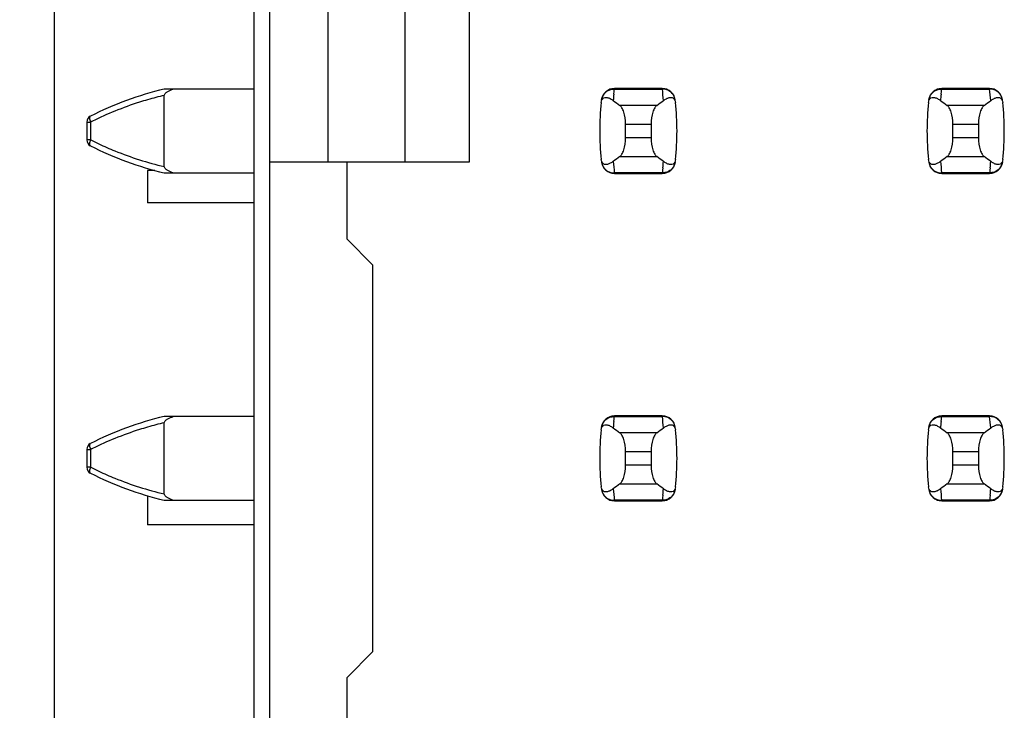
# Model space of a CAD drawing. Header units: inches. Extents: x 0 to 34, y 0 to 22.
# Tile 17 of 47: x 8.534 to 9.136, y 11.334 to 11.756. Entities that reach past the tile are written whole.
import ezdxf

# ---------------------------------------------------------------- set-up
doc = ezdxf.new("R2010")
doc.units = ezdxf.units.IN
doc.header["$LTSCALE"] = 1.87
doc.header["$MEASUREMENT"] = 0
doc.layers.get('0').update_dxf_attribs({"linetype": 'CONTINUOUS'})
doc.layers.add('DIMENSIONS', color=7, linetype='CONTINUOUS')
doc.styles.get("Standard").update_dxf_attribs({"font": 'txt', "width": 0.8})
doc.dimstyles.new('DIMSTYLE_1', dxfattribs={"dimtxt": 0.125, "dimasz": 0.18, "dimexe": 0.125, "dimexo": 0.0625, "dimgap": 0.09, "dimtad": 0, "dimtih": 1, "dimtoh": 1, "dimdec": 3, "dimlfac": 0.5, "dimzin": 4, "dimdsep": 46, "dimtxsty": 'STANDARD', "dimblk": '_FILLED', "dimblk1": '_FILLED', "dimblk2": '_FILLED', "dimcen": 0.09, "dimadec": 0, "dimazin": 0, "dimtp": 0.001, "dimtm": 0.001, "dimtfac": 1, "dimtdec": 3, "dimtofl": 0, "dimtmove": 0, "dimatfit": 3, "dimldrblk": '_FILLED', "dimfxl": 1, "dimtolj": 1, "dimtzin": 4, "dimarcsym": 0})

# ---------------------------------------------------------------- blocks, each defined once
blk = doc.blocks.new('*D18')
at = {"layer": 'DIMENSIONS', "color": 2, "linetype": 'CONTINUOUS'}
blk.add_line((8.58467, 14.26389), (7.80567, 14.26389), dxfattribs=at)
at = {"layer": 'DIMENSIONS', "color": 2, "linetype": 'CONTINUOUS', "insert": (7.74317, 14.32639), "char_height": 0.125, "width": 1.425, "attachment_point": 3, "line_spacing_factor": 0.9}
blk.add_mtext('4.148{\\Ftxt.shx;\\W1.000000;\\H0.125000; }[105.36]', dxfattribs=at)
blk = doc.blocks.new('_FILLED')
at = {"color": 0, "linetype": 'BYBLOCK'}
blk.add_solid([(0, 0), (-1, 0.1736), (-1, -0.1736)], dxfattribs=at)

msp = doc.modelspace()

# ---------------------------------------------------------------- linework, layer by layer
at = {"color": 7, "linetype": 'CONTINUOUS'}
for p, q in [((8.67717, 14.26389), (8.67717, 7.30989)), ((8.687, 7.34301), (8.687, 14.23277)), ((8.72243, 12.50679), (8.72243, 11.66899)), ((8.76968, 11.66899), (8.76968, 12.50679)), ((8.80905, 11.66899), (8.80905, 12.50679)), ((8.55517, 11.79789), (8.55517, 11.17789)), ((8.67717, 11.71348), (8.62243, 11.71348)), ((8.62243, 11.66616), (8.62243, 11.70962)), ((8.89719, 11.71037), (8.89735, 11.71192)), ((8.89735, 11.71192), (8.89744, 11.7127)), ((8.89744, 11.7127), (8.89753, 11.71347)), ((8.89755, 11.71387), (8.89753, 11.71347)), ((8.89753, 11.71347), (8.92686, 11.71347)), ((8.92684, 11.71387), (8.89755, 11.71387)), ((8.92686, 11.71347), (8.92684, 11.71387)), ((9.09719, 11.71037), (9.09735, 11.71192)), ((9.09735, 11.71192), (9.09744, 11.7127)), ((9.09744, 11.7127), (9.09753, 11.71347)), ((9.09755, 11.71387), (9.09753, 11.71347)), ((9.09753, 11.71347), (9.12686, 11.71347)), ((9.12684, 11.71387), (9.09755, 11.71387)), ((9.12686, 11.71347), (9.12684, 11.71387)), ((8.92355, 11.70356), (8.90084, 11.70356)), ((8.93439, 11.70701), (8.93473, 11.70604)), ((8.93473, 11.70604), (8.93484, 11.70537)), ((9.12355, 11.70356), (9.10084, 11.70356)), ((9.13439, 11.70701), (9.13473, 11.70604)), ((9.13473, 11.70604), (9.13484, 11.70537)), ((8.57519, 11.69337), (8.57519, 11.68241)), ((8.57519, 11.69337), (8.57759, 11.69337)), ((8.57759, 11.68241), (8.57759, 11.69337)), ((8.90432, 11.68363), (8.90432, 11.69215)), ((8.90432, 11.69215), (8.92007, 11.69215)), ((8.92007, 11.69215), (8.92007, 11.68363)), ((9.10432, 11.68363), (9.10432, 11.69215)), ((9.10432, 11.69215), (9.12007, 11.69215)), ((9.12007, 11.69215), (9.12007, 11.68363)), ((8.57759, 11.68241), (8.57519, 11.68241)), ((8.92007, 11.68363), (8.90432, 11.68363)), ((9.12007, 11.68363), (9.10432, 11.68363)), ((8.90084, 11.67222), (8.92355, 11.67222)), ((9.10084, 11.67222), (9.12355, 11.67222)), ((8.687, 11.66899), (8.80905, 11.66899)), ((8.73424, 11.62175), (8.73424, 11.66899)), ((8.88966, 11.66974), (8.88955, 11.67041)), ((8.89, 11.66877), (8.88966, 11.66974)), ((9.08966, 11.66974), (9.08955, 11.67041)), ((9.09, 11.66877), (9.08966, 11.66974)), ((8.61219, 11.66377), (8.6122, 11.64409)), ((8.61667, 11.66377), (8.61219, 11.66377)), ((8.62243, 11.6623), (8.67717, 11.6623)), ((8.92686, 11.66231), (8.89753, 11.66231)), ((8.89753, 11.66231), (8.89755, 11.66191)), ((8.89755, 11.66191), (8.92684, 11.66191)), ((8.92684, 11.66191), (8.92686, 11.66231)), ((8.92695, 11.66308), (8.92686, 11.66231)), ((8.92704, 11.66386), (8.92695, 11.66308)), ((8.9272, 11.66541), (8.92704, 11.66386)), ((9.12686, 11.66231), (9.09753, 11.66231)), ((9.09753, 11.66231), (9.09755, 11.66191)), ((9.09755, 11.66191), (9.12684, 11.66191)), ((9.12684, 11.66191), (9.12686, 11.66231)), ((9.12695, 11.66308), (9.12686, 11.66231)), ((9.12704, 11.66386), (9.12695, 11.66308)), ((9.1272, 11.66541), (9.12704, 11.66386)), ((8.67717, 11.64409), (8.61219, 11.64409)), ((8.74999, 11.606), (8.73424, 11.62175)), ((8.74999, 11.36978), (8.74999, 11.606)), ((8.67717, 11.51348), (8.62243, 11.51348)), ((8.62243, 11.46616), (8.62243, 11.50962)), ((8.89719, 11.51037), (8.89735, 11.51192)), ((8.89735, 11.51192), (8.89744, 11.5127)), ((8.89744, 11.5127), (8.89753, 11.51347)), ((8.89755, 11.51387), (8.89753, 11.51347)), ((8.89753, 11.51347), (8.92686, 11.51347)), ((8.92684, 11.51387), (8.89755, 11.51387)), ((8.92686, 11.51347), (8.92684, 11.51387)), ((9.09719, 11.51037), (9.09735, 11.51192)), ((9.09735, 11.51192), (9.09744, 11.5127)), ((9.09744, 11.5127), (9.09753, 11.51347)), ((9.09755, 11.51387), (9.09753, 11.51347)), ((9.09753, 11.51347), (9.12686, 11.51347)), ((9.12684, 11.51387), (9.09755, 11.51387)), ((9.12686, 11.51347), (9.12684, 11.51387)), ((8.92355, 11.50356), (8.90084, 11.50356)), ((8.93439, 11.50701), (8.93473, 11.50604)), ((8.93473, 11.50604), (8.93484, 11.50537)), ((9.12355, 11.50356), (9.10084, 11.50356)), ((9.13439, 11.50701), (9.13473, 11.50604)), ((9.13473, 11.50604), (9.13484, 11.50537)), ((8.57519, 11.49337), (8.57519, 11.48241)), ((8.57519, 11.49337), (8.57759, 11.49337)), ((8.57759, 11.48241), (8.57759, 11.49337)), ((8.90432, 11.48363), (8.90432, 11.49215)), ((8.90432, 11.49215), (8.92007, 11.49215)), ((8.92007, 11.49215), (8.92007, 11.48363)), ((9.10432, 11.48363), (9.10432, 11.49215)), ((9.10432, 11.49215), (9.12007, 11.49215)), ((9.12007, 11.49215), (9.12007, 11.48363)), ((8.57759, 11.48241), (8.57519, 11.48241)), ((8.92007, 11.48363), (8.90432, 11.48363)), ((9.12007, 11.48363), (9.10432, 11.48363)), ((8.88966, 11.46974), (8.88955, 11.47041)), ((8.89, 11.46877), (8.88966, 11.46974)), ((8.90084, 11.47222), (8.92355, 11.47222)), ((9.08966, 11.46974), (9.08955, 11.47041)), ((9.09, 11.46877), (9.08966, 11.46974)), ((9.10084, 11.47222), (9.12355, 11.47222)), ((8.61219, 11.46503), (8.6122, 11.44724)), ((8.62243, 11.4623), (8.67717, 11.4623)), ((8.92686, 11.46231), (8.89753, 11.46231)), ((8.89753, 11.46231), (8.89755, 11.46191)), ((8.89755, 11.46191), (8.92684, 11.46191)), ((8.92684, 11.46191), (8.92686, 11.46231)), ((8.92695, 11.46308), (8.92686, 11.46231)), ((8.92704, 11.46386), (8.92695, 11.46308)), ((8.9272, 11.46541), (8.92704, 11.46386)), ((9.12686, 11.46231), (9.09753, 11.46231)), ((9.09753, 11.46231), (9.09755, 11.46191)), ((9.09755, 11.46191), (9.12684, 11.46191)), ((9.12684, 11.46191), (9.12686, 11.46231)), ((9.12695, 11.46308), (9.12686, 11.46231)), ((9.12704, 11.46386), (9.12695, 11.46308)), ((9.1272, 11.46541), (9.12704, 11.46386)), ((8.67717, 11.44724), (8.61219, 11.44724)), ((8.73424, 11.35403), (8.74999, 11.36978)), ((8.73424, 11.30679), (8.73424, 11.35403))]:
    msp.add_line(p, q, dxfattribs=at)
for centre, radius, start, end in [((8.66973, 11.5155), 0.20355, 103.43634, 116.99448), ((8.66921, 11.51044), 0.20459, 104.67127, 107.60223), ((8.66973, 11.50847), 0.20664, 103.23229, 104.67256), ((8.89755, 11.706), 0.00787, 90, 173.04714), ((9.04606, 11.69549), 0.14961, 174.29541, 175.79451), ((8.92684, 11.706), 0.00787, 6.95286, 90), ((8.77832, 11.69549), 0.14963, 4.20561, 6.90091), ((9.09755, 11.706), 0.00787, 90, 173.04714), ((9.24606, 11.69549), 0.14961, 174.29541, 175.79451), ((9.12684, 11.706), 0.00787, 6.95286, 90), ((8.97832, 11.69549), 0.14963, 4.20561, 6.90091), ((8.66888, 11.51152), 0.20347, 107.60633, 112.08509), ((9.04605, 11.68789), 0.15748, 173.62876, 186.37124), ((8.88777, 11.69458), 0.01496, 52.62555, 54.6964), ((8.77834, 11.68789), 0.15748, 353.62876, 6.37124), ((9.24605, 11.68789), 0.15748, 173.62876, 186.37124), ((9.08777, 11.69458), 0.01496, 52.62555, 54.6964), ((8.97834, 11.68789), 0.15748, 353.62876, 6.37124), ((8.57912, 11.69337), 0.00394, 116.99448, 180), ((8.66974, 11.50949), 0.20567, 112.09317, 116.2555), ((8.67086, 11.50716), 0.20826, 116.24931, 116.60672), ((8.57912, 11.68241), 0.00394, 180, 243.00552), ((8.66973, 11.86028), 0.20355, 243.00552, 256.56366), ((8.67051, 11.86791), 0.20746, 243.39214, 244.89804), ((8.66948, 11.8657), 0.20503, 244.8964, 247.91103), ((8.66888, 11.86426), 0.20347, 247.91491, 252.39367), ((8.66941, 11.86603), 0.20532, 252.40267, 256.77285), ((8.89755, 11.66978), 0.00787, 186.95286, 270), ((9.04607, 11.68029), 0.14963, 184.20561, 186.90091), ((8.92684, 11.66978), 0.00787, 270, 353.04714), ((8.77833, 11.68028), 0.14961, 354.29541, 355.79451), ((8.93663, 11.68121), 0.01497, 232.62594, 234.6885), ((9.09755, 11.66978), 0.00787, 186.95286, 270), ((9.24607, 11.68029), 0.14963, 184.20561, 186.90091), ((9.12684, 11.66978), 0.00787, 270, 353.04714), ((8.97833, 11.68028), 0.14961, 354.29541, 355.79451), ((9.13663, 11.68121), 0.01497, 232.62594, 234.6885), ((8.66973, 11.3155), 0.20355, 103.43634, 116.99448), ((8.66973, 11.30847), 0.20664, 103.23229, 104.67256), ((8.89755, 11.506), 0.00787, 90, 173.04714), ((9.04606, 11.49549), 0.14961, 174.29541, 175.79451), ((8.92684, 11.506), 0.00787, 6.95286, 90), ((8.77832, 11.49549), 0.14963, 4.20561, 6.90091), ((9.09755, 11.506), 0.00787, 90, 173.04714), ((9.24606, 11.49549), 0.14961, 174.29541, 175.79451), ((9.12684, 11.506), 0.00787, 6.95286, 90), ((8.97832, 11.49549), 0.14963, 4.20561, 6.90091), ((8.66888, 11.31152), 0.20347, 107.60633, 112.08509), ((8.66921, 11.31044), 0.20459, 104.67127, 107.60223), ((9.04605, 11.48789), 0.15748, 173.62876, 186.37124), ((8.88777, 11.49458), 0.01496, 52.62555, 54.6964), ((8.77834, 11.48789), 0.15748, 353.62876, 6.37124), ((9.24605, 11.48789), 0.15748, 173.62876, 186.37124), ((9.08777, 11.49458), 0.01496, 52.62555, 54.6964), ((8.97834, 11.48789), 0.15748, 353.62876, 6.37124), ((8.66974, 11.30949), 0.20567, 112.09317, 116.2555), ((8.57912, 11.49337), 0.00394, 116.99448, 180), ((8.67086, 11.30716), 0.20826, 116.24931, 116.60672), ((8.57912, 11.48241), 0.00394, 180, 243.00552), ((8.67051, 11.66791), 0.20746, 243.39214, 244.89804), ((8.66948, 11.6657), 0.20503, 244.8964, 247.91103), ((8.66973, 11.66028), 0.20355, 243.00552, 256.56366), ((8.66888, 11.66426), 0.20347, 247.91491, 252.39367), ((8.66941, 11.66603), 0.20532, 252.40267, 256.77285), ((8.89755, 11.46978), 0.00787, 186.95286, 270), ((9.04607, 11.48029), 0.14963, 184.20561, 186.90091), ((8.92684, 11.46978), 0.00787, 270, 353.04714), ((8.77833, 11.48028), 0.14961, 354.29541, 355.79451), ((8.93663, 11.48121), 0.01497, 232.62594, 234.6885), ((9.09755, 11.46978), 0.00787, 186.95286, 270), ((9.24607, 11.48029), 0.14963, 184.20561, 186.90091), ((9.12684, 11.46978), 0.00787, 270, 353.04714), ((8.97833, 11.48028), 0.14961, 354.29541, 355.79451), ((9.13663, 11.48121), 0.01497, 232.62594, 234.6885)]:
    msp.add_arc(centre, radius, start, end, dxfattribs=at)
for centre, start_param, end_param in [((9.26833, 11.7414), -2.804032, -2.774684), ((8.55606, 11.7414), -0.366909, -0.33756), ((9.46833, 11.7414), -2.804032, -2.774684), ((8.75606, 11.7414), -0.366909, -0.33756), ((9.26833, 11.63438), 2.774684, 2.804032), ((8.55606, 11.63438), 0.33756, 0.366909), ((9.46833, 11.63438), 2.774684, 2.804032), ((8.75606, 11.63438), 0.33756, 0.366909), ((9.26833, 11.5414), -2.804032, -2.774684), ((8.55606, 11.5414), -0.366909, -0.33756), ((9.46833, 11.5414), -2.804032, -2.774684), ((8.75606, 11.5414), -0.366909, -0.33756), ((9.26833, 11.43438), 2.774684, 2.804032), ((8.55606, 11.43438), 0.33756, 0.366909), ((9.46833, 11.43438), 2.774684, 2.804032), ((8.75606, 11.43438), 0.33756, 0.366909)]:
    msp.add_ellipse(centre, major_axis=(0.3937, 0), ratio=0.267949, start_param=start_param, end_param=end_param, dxfattribs=at)
for points, knots in [([(8.62243, 11.70962), (8.62261, 11.71016), (8.62326, 11.71116), (8.62525, 11.71231), (8.62678, 11.71306), (8.62783, 11.71348)], [0, 0, 0, 0, 0.249418, 0.500086, 1, 1, 1, 1]), ([(8.88955, 11.70537), (8.88966, 11.70638), (8.89036, 11.70824), (8.89279, 11.70854), (8.89465, 11.70791), (8.89582, 11.70721), (8.89641, 11.70679)], [0, 0, 0, 0, 0.344091, 0.54278, 0.755602, 1, 1, 1, 1]), ([(8.88971, 11.70681), (8.88986, 11.70799), (8.89079, 11.71037), (8.89273, 11.71205), (8.89385, 11.7126)], [0, 0, 0, 0, 0.485962, 1, 1, 1, 1]), ([(8.89385, 11.7126), (8.89415, 11.71275), (8.89531, 11.71324), (8.89659, 11.71348), (8.89753, 11.71347)], [0, 0, 0, 0, 0.258954, 1, 1, 1, 1]), ([(8.9306, 11.71257), (8.9303, 11.71272), (8.92912, 11.71323), (8.92781, 11.71348), (8.92686, 11.71347)], [0, 0, 0, 0, 0.258938, 1, 1, 1, 1]), ([(8.92754, 11.70647), (8.92811, 11.7069), (8.92925, 11.70766), (8.93103, 11.70838), (8.93298, 11.70855), (8.93409, 11.70762), (8.93439, 11.70701)], [0, 0, 0, 0, 0.277188, 0.519496, 0.737282, 1, 1, 1, 1]), ([(8.93468, 11.70681), (8.93453, 11.70798), (8.93362, 11.71033), (8.93171, 11.71201), (8.9306, 11.71257)], [0, 0, 0, 0, 0.485899, 1, 1, 1, 1]), ([(9.08955, 11.70537), (9.08966, 11.70638), (9.09036, 11.70824), (9.09279, 11.70854), (9.09465, 11.70791), (9.09582, 11.70721), (9.09641, 11.70679)], [0, 0, 0, 0, 0.344091, 0.54278, 0.755602, 1, 1, 1, 1]), ([(9.08971, 11.70681), (9.08986, 11.70799), (9.09079, 11.71037), (9.09273, 11.71205), (9.09385, 11.7126)], [0, 0, 0, 0, 0.485962, 1, 1, 1, 1]), ([(9.09385, 11.7126), (9.09415, 11.71275), (9.09531, 11.71324), (9.09659, 11.71348), (9.09753, 11.71347)], [0, 0, 0, 0, 0.258954, 1, 1, 1, 1]), ([(9.1306, 11.71257), (9.1303, 11.71272), (9.12912, 11.71323), (9.12781, 11.71348), (9.12686, 11.71347)], [0, 0, 0, 0, 0.258938, 1, 1, 1, 1]), ([(9.12754, 11.70647), (9.12811, 11.7069), (9.12925, 11.70766), (9.13103, 11.70838), (9.13298, 11.70855), (9.13409, 11.70762), (9.13439, 11.70701)], [0, 0, 0, 0, 0.277188, 0.519496, 0.737282, 1, 1, 1, 1]), ([(9.13468, 11.70681), (9.13453, 11.70798), (9.13362, 11.71033), (9.13171, 11.71201), (9.1306, 11.71257)], [0, 0, 0, 0, 0.485899, 1, 1, 1, 1]), ([(8.90432, 11.69215), (8.90432, 11.69461), (8.90393, 11.69807), (8.9024, 11.70185), (8.90139, 11.70317), (8.90084, 11.70356)], [0, 0, 0, 0, 0.604658, 0.834309, 1, 1, 1, 1]), ([(8.92355, 11.70356), (8.923, 11.70317), (8.92199, 11.70185), (8.92046, 11.69807), (8.92007, 11.69461), (8.92007, 11.69215)], [0, 0, 0, 0, 0.165672, 0.395352, 1, 1, 1, 1]), ([(9.10432, 11.69215), (9.10432, 11.69461), (9.10393, 11.69807), (9.1024, 11.70185), (9.10139, 11.70317), (9.10084, 11.70356)], [0, 0, 0, 0, 0.604658, 0.834309, 1, 1, 1, 1]), ([(9.12355, 11.70356), (9.123, 11.70317), (9.12199, 11.70185), (9.12046, 11.69807), (9.12007, 11.69461), (9.12007, 11.69215)], [0, 0, 0, 0, 0.165672, 0.395352, 1, 1, 1, 1]), ([(8.57759, 11.69337), (8.57727, 11.69409), (8.57687, 11.69512), (8.57696, 11.69668), (8.57734, 11.69687)], [0, 0, 0, 0, 0.649654, 1, 1, 1, 1]), ([(8.57695, 11.67989), (8.57695, 11.68008), (8.57704, 11.68095), (8.57732, 11.68178), (8.57759, 11.68241)], [0, 0, 0, 0, 0.215942, 1, 1, 1, 1]), ([(8.57734, 11.6789), (8.57728, 11.67894), (8.57699, 11.67918), (8.57695, 11.67959), (8.57695, 11.67989)], [0, 0, 0, 0, 0.187302, 1, 1, 1, 1]), ([(8.90084, 11.67222), (8.90139, 11.6726), (8.9024, 11.67393), (8.90393, 11.67771), (8.90432, 11.68117), (8.90432, 11.68363)], [0, 0, 0, 0, 0.165672, 0.395352, 1, 1, 1, 1]), ([(8.92007, 11.68363), (8.92007, 11.68117), (8.92046, 11.67771), (8.92199, 11.67393), (8.923, 11.6726), (8.92355, 11.67222)], [0, 0, 0, 0, 0.604658, 0.834309, 1, 1, 1, 1]), ([(9.10084, 11.67222), (9.10139, 11.6726), (9.1024, 11.67393), (9.10393, 11.67771), (9.10432, 11.68117), (9.10432, 11.68363)], [0, 0, 0, 0, 0.165672, 0.395352, 1, 1, 1, 1]), ([(9.12007, 11.68363), (9.12007, 11.68117), (9.12046, 11.67771), (9.12199, 11.67393), (9.123, 11.6726), (9.12355, 11.67222)], [0, 0, 0, 0, 0.604658, 0.834309, 1, 1, 1, 1]), ([(8.62783, 11.6623), (8.62678, 11.66272), (8.62525, 11.66347), (8.62326, 11.66461), (8.62261, 11.66562), (8.62243, 11.66616)], [0, 0, 0, 0, 0.499884, 0.750545, 1, 1, 1, 1]), ([(8.88971, 11.66897), (8.88986, 11.66779), (8.89079, 11.66541), (8.89273, 11.66373), (8.89385, 11.66317)], [0, 0, 0, 0, 0.485962, 1, 1, 1, 1]), ([(8.89685, 11.66931), (8.89628, 11.66888), (8.89514, 11.66812), (8.89336, 11.66739), (8.89141, 11.66723), (8.8903, 11.66816), (8.89, 11.66877)], [0, 0, 0, 0, 0.277188, 0.519495, 0.73728, 1, 1, 1, 1]), ([(8.93484, 11.67041), (8.93473, 11.6694), (8.93402, 11.66754), (8.9316, 11.66724), (8.92974, 11.66787), (8.92857, 11.66857), (8.92797, 11.66899)], [0, 0, 0, 0, 0.34411, 0.542772, 0.755567, 1, 1, 1, 1]), ([(8.93468, 11.66897), (8.93453, 11.6678), (8.93362, 11.66545), (8.93171, 11.66377), (8.9306, 11.66321)], [0, 0, 0, 0, 0.485899, 1, 1, 1, 1]), ([(9.08971, 11.66897), (9.08986, 11.66779), (9.09079, 11.66541), (9.09273, 11.66373), (9.09385, 11.66317)], [0, 0, 0, 0, 0.485962, 1, 1, 1, 1]), ([(9.09685, 11.66931), (9.09628, 11.66888), (9.09514, 11.66812), (9.09336, 11.66739), (9.09141, 11.66723), (9.0903, 11.66816), (9.09, 11.66877)], [0, 0, 0, 0, 0.277188, 0.519495, 0.73728, 1, 1, 1, 1]), ([(9.13484, 11.67041), (9.13473, 11.6694), (9.13402, 11.66754), (9.1316, 11.66724), (9.12974, 11.66787), (9.12857, 11.66857), (9.12797, 11.66899)], [0, 0, 0, 0, 0.34411, 0.542772, 0.755567, 1, 1, 1, 1]), ([(9.13468, 11.66897), (9.13453, 11.6678), (9.13362, 11.66545), (9.13171, 11.66377), (9.1306, 11.66321)], [0, 0, 0, 0, 0.485899, 1, 1, 1, 1]), ([(8.89385, 11.66317), (8.89415, 11.66303), (8.89531, 11.66254), (8.89659, 11.6623), (8.89753, 11.66231)], [0, 0, 0, 0, 0.258954, 1, 1, 1, 1]), ([(8.9306, 11.66321), (8.9303, 11.66306), (8.92912, 11.66255), (8.92781, 11.6623), (8.92686, 11.66231)], [0, 0, 0, 0, 0.258938, 1, 1, 1, 1]), ([(9.09385, 11.66317), (9.09415, 11.66303), (9.09531, 11.66254), (9.09659, 11.6623), (9.09753, 11.66231)], [0, 0, 0, 0, 0.258954, 1, 1, 1, 1]), ([(9.1306, 11.66321), (9.1303, 11.66306), (9.12912, 11.66255), (9.12781, 11.6623), (9.12686, 11.66231)], [0, 0, 0, 0, 0.258938, 1, 1, 1, 1]), ([(8.62243, 11.50962), (8.62261, 11.51016), (8.62326, 11.51116), (8.62525, 11.51231), (8.62678, 11.51306), (8.62783, 11.51348)], [0, 0, 0, 0, 0.249418, 0.500086, 1, 1, 1, 1]), ([(8.88971, 11.50681), (8.88986, 11.50799), (8.89079, 11.51037), (8.89273, 11.51205), (8.89385, 11.5126)], [0, 0, 0, 0, 0.485962, 1, 1, 1, 1]), ([(8.89385, 11.5126), (8.89415, 11.51275), (8.89531, 11.51324), (8.89659, 11.51348), (8.89753, 11.51347)], [0, 0, 0, 0, 0.258954, 1, 1, 1, 1]), ([(8.9306, 11.51257), (8.9303, 11.51272), (8.92912, 11.51323), (8.92781, 11.51348), (8.92686, 11.51347)], [0, 0, 0, 0, 0.258938, 1, 1, 1, 1]), ([(8.93468, 11.50681), (8.93453, 11.50798), (8.93362, 11.51033), (8.93171, 11.51201), (8.9306, 11.51257)], [0, 0, 0, 0, 0.485899, 1, 1, 1, 1]), ([(9.08971, 11.50681), (9.08986, 11.50799), (9.09079, 11.51037), (9.09273, 11.51205), (9.09385, 11.5126)], [0, 0, 0, 0, 0.485962, 1, 1, 1, 1]), ([(9.09385, 11.5126), (9.09415, 11.51275), (9.09531, 11.51324), (9.09659, 11.51348), (9.09753, 11.51347)], [0, 0, 0, 0, 0.258954, 1, 1, 1, 1]), ([(9.1306, 11.51257), (9.1303, 11.51272), (9.12912, 11.51323), (9.12781, 11.51348), (9.12686, 11.51347)], [0, 0, 0, 0, 0.258938, 1, 1, 1, 1]), ([(9.13468, 11.50681), (9.13453, 11.50798), (9.13362, 11.51033), (9.13171, 11.51201), (9.1306, 11.51257)], [0, 0, 0, 0, 0.485899, 1, 1, 1, 1]), ([(8.88955, 11.50537), (8.88966, 11.50638), (8.89036, 11.50824), (8.89279, 11.50854), (8.89465, 11.50791), (8.89582, 11.50721), (8.89641, 11.50679)], [0, 0, 0, 0, 0.344091, 0.54278, 0.755602, 1, 1, 1, 1]), ([(8.90432, 11.49215), (8.90432, 11.49461), (8.90393, 11.49807), (8.9024, 11.50185), (8.90139, 11.50317), (8.90084, 11.50356)], [0, 0, 0, 0, 0.604658, 0.834309, 1, 1, 1, 1]), ([(8.92355, 11.50356), (8.923, 11.50317), (8.92199, 11.50185), (8.92046, 11.49807), (8.92007, 11.49461), (8.92007, 11.49215)], [0, 0, 0, 0, 0.165672, 0.395352, 1, 1, 1, 1]), ([(8.92754, 11.50647), (8.92811, 11.5069), (8.92925, 11.50766), (8.93103, 11.50838), (8.93298, 11.50855), (8.93409, 11.50762), (8.93439, 11.50701)], [0, 0, 0, 0, 0.277188, 0.519496, 0.737282, 1, 1, 1, 1]), ([(9.08955, 11.50537), (9.08966, 11.50638), (9.09036, 11.50824), (9.09279, 11.50854), (9.09465, 11.50791), (9.09582, 11.50721), (9.09641, 11.50679)], [0, 0, 0, 0, 0.344091, 0.54278, 0.755602, 1, 1, 1, 1]), ([(9.10432, 11.49215), (9.10432, 11.49461), (9.10393, 11.49807), (9.1024, 11.50185), (9.10139, 11.50317), (9.10084, 11.50356)], [0, 0, 0, 0, 0.604658, 0.834309, 1, 1, 1, 1]), ([(9.12355, 11.50356), (9.123, 11.50317), (9.12199, 11.50185), (9.12046, 11.49807), (9.12007, 11.49461), (9.12007, 11.49215)], [0, 0, 0, 0, 0.165672, 0.395352, 1, 1, 1, 1]), ([(9.12754, 11.50647), (9.12811, 11.5069), (9.12925, 11.50766), (9.13103, 11.50838), (9.13298, 11.50855), (9.13409, 11.50762), (9.13439, 11.50701)], [0, 0, 0, 0, 0.277188, 0.519496, 0.737282, 1, 1, 1, 1]), ([(8.57759, 11.49337), (8.57727, 11.49409), (8.57687, 11.49512), (8.57696, 11.49668), (8.57734, 11.49687)], [0, 0, 0, 0, 0.649654, 1, 1, 1, 1]), ([(8.57695, 11.47989), (8.57695, 11.48008), (8.57704, 11.48095), (8.57732, 11.48179), (8.57759, 11.48241)], [0, 0, 0, 0, 0.215945, 1, 1, 1, 1]), ([(8.57734, 11.4789), (8.57728, 11.47894), (8.57699, 11.47918), (8.57695, 11.47959), (8.57695, 11.47989)], [0, 0, 0, 0, 0.187302, 1, 1, 1, 1]), ([(8.90084, 11.47222), (8.90139, 11.4726), (8.9024, 11.47393), (8.90393, 11.47771), (8.90432, 11.48117), (8.90432, 11.48363)], [0, 0, 0, 0, 0.165672, 0.395352, 1, 1, 1, 1]), ([(8.92007, 11.48363), (8.92007, 11.48117), (8.92046, 11.47771), (8.92199, 11.47393), (8.923, 11.4726), (8.92355, 11.47222)], [0, 0, 0, 0, 0.604658, 0.834309, 1, 1, 1, 1]), ([(9.10084, 11.47222), (9.10139, 11.4726), (9.1024, 11.47393), (9.10393, 11.47771), (9.10432, 11.48117), (9.10432, 11.48363)], [0, 0, 0, 0, 0.165672, 0.395352, 1, 1, 1, 1]), ([(9.12007, 11.48363), (9.12007, 11.48117), (9.12046, 11.47771), (9.12199, 11.47393), (9.123, 11.4726), (9.12355, 11.47222)], [0, 0, 0, 0, 0.604658, 0.834309, 1, 1, 1, 1]), ([(8.88971, 11.46897), (8.88986, 11.46779), (8.89079, 11.46541), (8.89273, 11.46373), (8.89385, 11.46317)], [0, 0, 0, 0, 0.485962, 1, 1, 1, 1]), ([(8.89685, 11.46931), (8.89628, 11.46888), (8.89514, 11.46812), (8.89336, 11.46739), (8.89141, 11.46723), (8.8903, 11.46816), (8.89, 11.46877)], [0, 0, 0, 0, 0.277188, 0.519495, 0.73728, 1, 1, 1, 1]), ([(8.93484, 11.47041), (8.93473, 11.4694), (8.93402, 11.46754), (8.9316, 11.46724), (8.92974, 11.46787), (8.92857, 11.46857), (8.92797, 11.46899)], [0, 0, 0, 0, 0.34411, 0.542772, 0.755567, 1, 1, 1, 1]), ([(8.93468, 11.46897), (8.93453, 11.4678), (8.93362, 11.46545), (8.93171, 11.46377), (8.9306, 11.46321)], [0, 0, 0, 0, 0.485899, 1, 1, 1, 1]), ([(9.08971, 11.46897), (9.08986, 11.46779), (9.09079, 11.46541), (9.09273, 11.46373), (9.09385, 11.46317)], [0, 0, 0, 0, 0.485962, 1, 1, 1, 1]), ([(9.09685, 11.46931), (9.09628, 11.46888), (9.09514, 11.46812), (9.09336, 11.46739), (9.09141, 11.46723), (9.0903, 11.46816), (9.09, 11.46877)], [0, 0, 0, 0, 0.277188, 0.519495, 0.73728, 1, 1, 1, 1]), ([(9.13484, 11.47041), (9.13473, 11.4694), (9.13402, 11.46754), (9.1316, 11.46724), (9.12974, 11.46787), (9.12857, 11.46857), (9.12797, 11.46899)], [0, 0, 0, 0, 0.34411, 0.542772, 0.755567, 1, 1, 1, 1]), ([(9.13468, 11.46897), (9.13453, 11.4678), (9.13362, 11.46545), (9.13171, 11.46377), (9.1306, 11.46321)], [0, 0, 0, 0, 0.485899, 1, 1, 1, 1]), ([(8.62783, 11.4623), (8.62678, 11.46272), (8.62525, 11.46347), (8.62326, 11.46461), (8.62261, 11.46562), (8.62243, 11.46616)], [0, 0, 0, 0, 0.499884, 0.750545, 1, 1, 1, 1]), ([(8.89385, 11.46317), (8.89415, 11.46303), (8.89531, 11.46254), (8.89659, 11.4623), (8.89753, 11.46231)], [0, 0, 0, 0, 0.258954, 1, 1, 1, 1]), ([(8.9306, 11.46321), (8.9303, 11.46306), (8.92912, 11.46255), (8.92781, 11.4623), (8.92686, 11.46231)], [0, 0, 0, 0, 0.258938, 1, 1, 1, 1]), ([(9.09385, 11.46317), (9.09415, 11.46303), (9.09531, 11.46254), (9.09659, 11.4623), (9.09753, 11.46231)], [0, 0, 0, 0, 0.258954, 1, 1, 1, 1]), ([(9.1306, 11.46321), (9.1303, 11.46306), (9.12912, 11.46255), (9.12781, 11.4623), (9.12686, 11.46231)], [0, 0, 0, 0, 0.258938, 1, 1, 1, 1])]:
    msp.add_open_spline(points, degree=3, knots=knots, dxfattribs=at)

# ---------------------------------------------------------------- dimensions: what is measured, and where the dimension line sits
at = {"layer": 'DIMENSIONS', "color": 2, "linetype": 'CONTINUOUS'}
dim = msp.add_ordinate_dim(feature_location=(8.58467, 14.26389), offset=(-0.779, 0), dtype=0, origin=(8.64717, 5.96789), dimstyle='DIMSTYLE_1', override={"dimtad": 1, "dimtih": 0, "dimtoh": 0}, dxfattribs=at)
dim.commit()
dim.dimension.update_dxf_attribs({"geometry": '*D18', "text_midpoint": (7.03067, 14.26389)})

doc.saveas('drawing.dxf')
